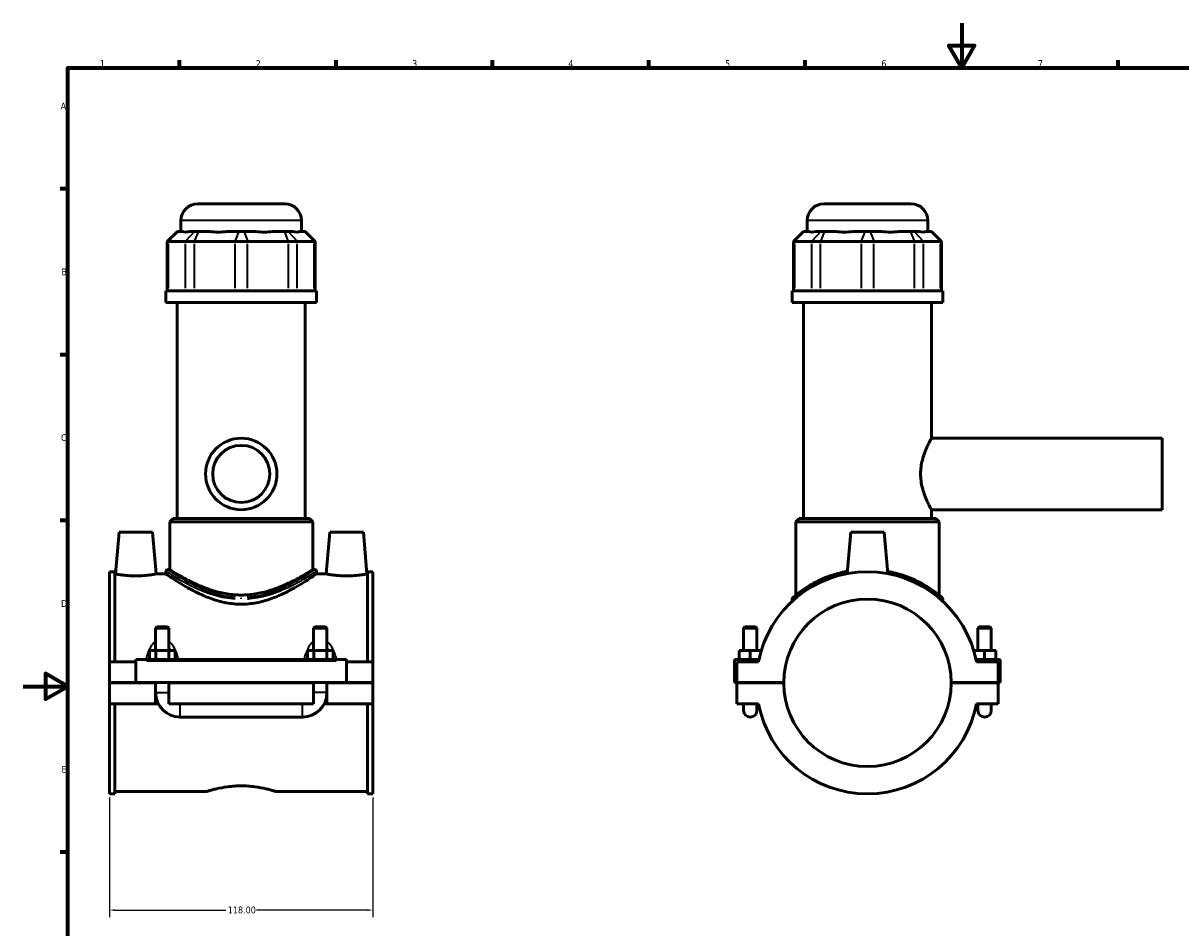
# Model space of a CAD drawing. Header units: millimetres. Extents: x 0 to 898, y -421 to 979.
# Tile 4 of 7: x 0 to 519, y 189 to 594. Entities that reach past the tile are written whole.
import ezdxf

# ---------------------------------------------------------------- set-up
doc = ezdxf.new("R2010")
doc.units = ezdxf.units.MM
for name, color, linetype, lineweight in [('Border (ANSI)', 7, 'Continuous', 70), ('Dimension (ANSI)', 7, 'Continuous', 25), ('Visible (ANSI)', 7, 'Continuous', 50), ('Visible Narrow (ANSI)', 7, 'Continuous', 35)]:
    doc.layers.add(name, color=color, linetype=linetype, lineweight=lineweight)
doc.styles.add('Note Text (ANSI)', font='tahoma.ttf')
doc.dimstyles.new('Default - mm (ANSI)', dxfattribs={"dimtxt": 3.048, "dimasz": 2.5, "dimexe": 3.175, "dimexo": 1.6002, "dimgap": 0.8, "dimtad": 0, "dimtoh": 1, "dimrnd": 1e-08, "dimzin": 4, "dimdsep": 46, "dimtxsty": 'Note Text (ANSI)', "dimcen": 0.09, "dimdle": 10, "dimclrd": 256, "dimclre": 256, "dimclrt": 256, "dimadec": 1, "dimazin": 1, "dimtfac": 1, "dimtofl": 0, "dimtmove": 0, "dimatfit": 3, "dimfxl": 1, "dimtolj": 1, "dimtzin": 4, "dimlwd": -1, "dimlwe": -1, "dimarcsym": 0})

# ---------------------------------------------------------------- blocks, each defined once
blk = doc.blocks.new('Borders Default Border')
at = {"layer": 'Border (ANSI)'}
for p, q in [((70.08, 574), (70.08, 577.45)), ((140.17, 574), (140.17, 577.45)), ((210.25, 574), (210.25, 577.45)), ((280.33, 574), (280.33, 577.45)), ((350.42, 574), (350.42, 577.45)), ((490.58, 574), (490.58, 577.45)), ((20, 519.75), (16.55, 519.75)), ((20, 445.5), (16.55, 445.5)), ((20, 371.25), (16.55, 371.25)), ((20, 222.75), (16.55, 222.75))]:
    blk.add_line(p, q, dxfattribs=at)
at = {"layer": 'Border (ANSI)', "flags": 128}
for points in [[(420.5, 594), (420.5, 574), (414.73, 584), (426.27, 584), (420.5, 574)], [(20, 20), (20, 574), (821, 574), (821, 20), (20, 20)], [(0, 297), (20, 297), (10, 302.77), (10, 291.23), (20, 297)]]:
    blk.add_lwpolyline(points, dxfattribs=at)
at = {"layer": 'Border (ANSI)', "color": 230, "true_color": 0xff0080, "char_height": 3.05, "attachment_point": 7, "style": 'Note Text (ANSI)'}
for s, insert in [('1', (34.35, 574.4)), ('2', (104.2, 574.4)), ('3', (174.26, 574.34)), ('4', (244.23, 574.4)), ('5', (314.48, 574.34)), ('6', (384.49, 574.34)), ('7', (454.6, 574.4)), ('A', (16.78, 555.35)), ('B', (17.15, 481.1)), ('C', (16.95, 406.8)), ('D', (16.96, 332.6)), ('E', (17.21, 258.35))]:
    blk.add_mtext(s, dxfattribs=dict(at, insert=insert))
blk = doc.blocks.new('*D8')
at = {"layer": 'Defpoints', "color": 0, "transparency": 16777216}
for p in [(38.72, 248.89), (156.72, 248.89), (156.72, 196.82)]:
    blk.add_point(p, dxfattribs=at)
at = {"layer": 'Dimension (ANSI)', "transparency": 16777216}
for p, q in [((38.72, 247.29), (38.72, 193.64)), ((156.72, 247.29), (156.72, 193.64)), ((41.22, 196.82), (90.88, 196.82)), ((154.22, 196.82), (104.56, 196.82))]:
    blk.add_line(p, q, dxfattribs=at)
for points in [[(41.22, 197.23), (41.22, 196.4), (38.72, 196.82)], [(154.22, 197.23), (154.22, 196.4), (156.72, 196.82)]]:
    blk.add_solid(points, dxfattribs=at)
at = {"layer": 'Dimension (ANSI)', "color": 230, "true_color": 0xff0080, "transparency": 16777216, "insert": (91.68, 198.41), "char_height": 3.048, "attachment_point": 1, "style": 'Note Text (ANSI)'}
blk.add_mtext('\\A1;118.00', dxfattribs=at)

msp = doc.modelspace()

# ---------------------------------------------------------------- linework, layer by layer
at = {"layer": 'Visible (ANSI)'}
for p, q in [((78.215, 513.12), (117.215, 513.12)), ((358.781, 513.12), (397.781, 513.12)), ((70.715, 500.73), (70.715, 505.62)), ((124.715, 500.73), (124.715, 505.62)), ((351.281, 500.73), (351.281, 505.62)), ((405.281, 500.73), (405.281, 505.62)), ((69.083, 500.73), (64.583, 496.23)), ((69.083, 500.73), (69.312, 500.73)), ((71.482, 500.73), (69.312, 500.73)), ((76.819, 500.73), (74.649, 500.73)), ((76.819, 500.73), (78.443, 500.73)), ((83.681, 500.73), (78.443, 500.73)), ((96.567, 500.73), (91.328, 500.73)), ((96.567, 500.73), (98.863, 500.73)), ((104.102, 500.73), (98.863, 500.73)), ((116.988, 500.73), (111.749, 500.73)), ((116.988, 500.73), (118.612, 500.73)), ((120.782, 500.73), (118.612, 500.73)), ((126.119, 500.73), (123.949, 500.73)), ((126.119, 500.73), (126.347, 500.73)), ((126.347, 500.73), (130.847, 496.23)), ((349.649, 500.73), (345.149, 496.23)), ((349.649, 500.73), (349.878, 500.73)), ((352.047, 500.73), (349.878, 500.73)), ((357.385, 500.73), (355.215, 500.73)), ((357.385, 500.73), (359.009, 500.73)), ((364.247, 500.73), (359.009, 500.73)), ((377.133, 500.73), (371.894, 500.73)), ((377.133, 500.73), (379.429, 500.73)), ((384.668, 500.73), (379.429, 500.73)), ((397.554, 500.73), (392.315, 500.73)), ((397.554, 500.73), (399.177, 500.73)), ((401.347, 500.73), (399.177, 500.73)), ((406.685, 500.73), (404.515, 500.73)), ((406.685, 500.73), (406.913, 500.73)), ((406.913, 500.73), (411.413, 496.23)), ((65.154, 496.23), (64.583, 496.23)), ((64.583, 496.23), (64.583, 474.18)), ((65.154, 496.23), (72.662, 496.23)), ((76.721, 496.23), (72.662, 496.23)), ((76.721, 496.23), (94.845, 496.23)), ((100.585, 496.23), (94.845, 496.23)), ((100.585, 496.23), (118.71, 496.23)), ((122.769, 496.23), (118.71, 496.23)), ((122.769, 496.23), (130.276, 496.23)), ((130.847, 496.23), (130.276, 496.23)), ((130.847, 496.23), (130.847, 474.18)), ((345.72, 496.23), (345.149, 496.23)), ((345.149, 496.23), (345.149, 474.18)), ((345.72, 496.23), (353.228, 496.23)), ((357.286, 496.23), (353.228, 496.23)), ((357.286, 496.23), (375.411, 496.23)), ((381.151, 496.23), (375.411, 496.23)), ((381.151, 496.23), (399.276, 496.23)), ((403.335, 496.23), (399.276, 496.23)), ((403.335, 496.23), (410.842, 496.23)), ((411.413, 496.23), (410.842, 496.23)), ((411.413, 496.23), (411.413, 474.18)), ((131.465, 474.18), (63.965, 474.18)), ((63.965, 468.87), (63.965, 474.18)), ((131.465, 468.87), (131.465, 474.18)), ((412.031, 474.18), (344.531, 474.18)), ((344.531, 468.87), (344.531, 474.18)), ((412.031, 468.87), (412.031, 474.18)), ((131.465, 468.87), (63.965, 468.87)), ((69.028, 372.12), (69.028, 468.87)), ((126.403, 372.12), (126.403, 468.87)), ((412.031, 468.87), (344.531, 468.87)), ((349.594, 372.12), (349.594, 468.87)), ((406.969, 408.12), (406.969, 468.87)), ((406.969, 408.12), (510.281, 408.12)), ((510.281, 376.12), (510.281, 408.12)), ((406.969, 376.12), (510.281, 376.12)), ((406.969, 372.12), (406.969, 376.12)), ((67.153, 372.12), (65.653, 370.62)), ((129.778, 370.62), (65.653, 370.62)), ((65.653, 349.32), (65.653, 370.62)), ((67.153, 372.12), (128.278, 372.12)), ((128.278, 372.12), (129.778, 370.62)), ((129.778, 349.32), (129.778, 370.62)), ((347.719, 372.12), (346.219, 370.62)), ((410.344, 370.62), (346.219, 370.62)), ((346.219, 337.894), (346.219, 370.62)), ((347.719, 372.12), (408.844, 372.12)), ((408.844, 372.12), (410.344, 370.62)), ((410.344, 337.894), (410.344, 370.62)), ((43.015, 366.12), (41.375, 347.37)), ((58.015, 366.12), (43.015, 366.12)), ((58.015, 366.12), (59.656, 347.37)), ((137.415, 366.12), (135.775, 347.37)), ((137.415, 366.12), (152.415, 366.12)), ((152.415, 366.12), (154.056, 347.37)), ((370.781, 366.12), (369.152, 347.5)), ((385.781, 366.12), (370.781, 366.12)), ((385.781, 366.12), (387.41, 347.5)), ((38.715, 348.345), (38.715, 307.995)), ((38.715, 348.345), (41.075, 348.345)), ((41.075, 307.995), (41.075, 348.345)), ((63.965, 348.57), (63.965, 347.37)), ((64.715, 349.32), (65.653, 349.32)), ((129.778, 349.32), (130.715, 349.32)), ((131.465, 348.57), (131.465, 347.37)), ((154.355, 307.995), (154.355, 348.345)), ((154.355, 348.345), (156.715, 348.345)), ((156.715, 348.345), (156.715, 307.995)), ((41.375, 347.37), (41.075, 347.37)), ((63.965, 347.37), (59.656, 347.37)), ((135.775, 347.37), (131.465, 347.37)), ((154.355, 347.37), (154.056, 347.37)), ((344.531, 336.117), (344.531, 335.137)), ((412.031, 336.117), (412.031, 335.137)), ((59.915, 323.67), (59.315, 323.07)), ((65.315, 323.07), (59.315, 323.07)), ((59.315, 323.07), (59.315, 312.995)), ((59.915, 323.67), (64.715, 323.67)), ((64.715, 323.67), (65.315, 323.07)), ((65.315, 323.07), (65.315, 312.995)), ((130.715, 323.67), (130.115, 323.07)), ((136.115, 323.07), (130.115, 323.07)), ((130.115, 312.995), (130.115, 323.07)), ((130.715, 323.67), (135.515, 323.67)), ((135.515, 323.67), (136.115, 323.07)), ((136.115, 312.995), (136.115, 323.07)), ((323.381, 323.67), (322.781, 323.07)), ((322.781, 323.07), (328.781, 323.07)), ((322.781, 312.995), (322.781, 323.07)), ((328.181, 323.67), (323.381, 323.67)), ((328.181, 323.67), (328.781, 323.07)), ((328.781, 312.995), (328.781, 323.07)), ((428.381, 323.67), (427.781, 323.07)), ((433.781, 323.07), (427.781, 323.07)), ((427.781, 323.07), (427.781, 312.995)), ((428.381, 323.67), (433.181, 323.67)), ((433.181, 323.67), (433.781, 323.07)), ((433.781, 323.07), (433.781, 312.995)), ((56.542, 308.995), (56.542, 312.995)), ((56.542, 312.995), (59.429, 312.995)), ((59.429, 308.995), (59.429, 312.995)), ((59.429, 312.995), (65.202, 312.995)), ((65.202, 308.995), (65.202, 312.995)), ((65.202, 312.995), (68.089, 312.995)), ((68.089, 308.995), (68.089, 312.995)), ((127.342, 312.995), (130.229, 312.995)), ((127.342, 308.995), (127.342, 312.995)), ((130.229, 308.995), (130.229, 312.995)), ((130.229, 312.995), (136.002, 312.995)), ((136.002, 308.995), (136.002, 312.995)), ((136.002, 312.995), (138.889, 312.995)), ((138.889, 308.995), (138.889, 312.995)), ((325.781, 312.995), (320.781, 312.995)), ((320.781, 308.995), (320.781, 312.995)), ((330.679, 312.995), (325.781, 312.995)), ((325.781, 308.995), (325.781, 312.995)), ((425.883, 312.995), (430.781, 312.995)), ((430.781, 308.995), (430.781, 312.995)), ((430.781, 312.995), (435.781, 312.995)), ((435.781, 308.995), (435.781, 312.995)), ((50.515, 307.995), (38.715, 307.995)), ((38.715, 298.67), (38.715, 307.995)), ((50.515, 308.495), (50.515, 308.995)), ((144.915, 308.995), (50.515, 308.995)), ((50.515, 298.67), (50.515, 308.495)), ((144.915, 308.995), (144.915, 308.495)), ((144.915, 308.495), (144.915, 298.67)), ((156.715, 307.995), (144.915, 307.995)), ((156.715, 307.995), (156.715, 298.67)), ((318.781, 308.995), (329.651, 308.995)), ((318.781, 298.67), (318.781, 308.995)), ((329.448, 307.995), (319.781, 307.995)), ((319.781, 307.995), (319.781, 298.67)), ((437.281, 308.995), (426.912, 308.995)), ((436.781, 307.995), (427.114, 307.995)), ((436.781, 298.67), (436.781, 307.995)), ((437.781, 298.67), (437.781, 308.495)), ((38.715, 298.67), (50.515, 298.67)), ((38.715, 289.245), (38.715, 298.57)), ((59.315, 298.57), (38.715, 298.57)), ((144.915, 298.67), (50.515, 298.67)), ((59.315, 298.67), (59.315, 298.57)), ((59.315, 289.245), (59.315, 298.57)), ((65.315, 298.67), (65.315, 298.57)), ((65.315, 298.57), (65.315, 289.245)), ((130.115, 298.57), (65.315, 298.57)), ((130.115, 298.57), (130.115, 298.67)), ((130.115, 289.245), (130.115, 298.57)), ((136.115, 298.57), (136.115, 298.67)), ((136.115, 298.57), (136.115, 289.245)), ((156.715, 298.57), (136.115, 298.57)), ((144.915, 298.67), (156.715, 298.67)), ((156.715, 298.57), (156.715, 289.245)), ((319.781, 298.67), (318.781, 298.67)), ((319.781, 298.67), (340.781, 298.67)), ((319.781, 298.57), (319.781, 289.245)), ((340.781, 298.57), (319.781, 298.57)), ((322.781, 298.57), (322.781, 298.67)), ((328.781, 298.57), (328.781, 298.67)), ((415.781, 298.67), (436.781, 298.67)), ((436.781, 298.57), (415.781, 298.57)), ((427.781, 298.67), (427.781, 298.57)), ((433.781, 298.67), (433.781, 298.57)), ((436.781, 298.67), (437.781, 298.67)), ((436.781, 289.245), (436.781, 298.57)), ((59.315, 289.245), (38.715, 289.245)), ((38.715, 289.245), (38.715, 248.895)), ((41.075, 248.895), (41.075, 289.245)), ((60.517, 289.245), (59.315, 289.245)), ((130.115, 289.245), (65.315, 289.245)), ((136.115, 289.245), (134.913, 289.245)), ((156.715, 289.245), (136.115, 289.245)), ((154.355, 248.895), (154.355, 289.245)), ((156.715, 289.245), (156.715, 248.895)), ((319.781, 289.245), (329.448, 289.245)), ((322.781, 289.245), (322.781, 286.245)), ((328.781, 286.245), (328.781, 289.245)), ((427.114, 289.245), (436.781, 289.245)), ((427.781, 289.245), (427.781, 286.245)), ((433.781, 286.245), (433.781, 289.245)), ((70.315, 283.245), (125.115, 283.245)), ((82.035, 249.87), (41.075, 249.87)), ((154.355, 249.87), (113.395, 249.87)), ((38.715, 248.895), (41.075, 248.895)), ((154.355, 248.895), (156.715, 248.895))]:
    msp.add_line(p, q, dxfattribs=at)
for radius in [16, 12.8]:
    msp.add_circle((97.715, 392.12), radius, dxfattribs=at)
for centre, radius, start, end in [((78.215, 505.62), 7.5, 90, 180), ((117.215, 505.62), 7.5, 0, 90), ((358.781, 505.62), 7.5, 90, 180), ((397.781, 505.62), 7.5, 0, 90), ((64.715, 348.57), 0.75, 90, 180), ((130.715, 348.57), 0.75, 0, 90), ((378.281, 298.62), 49.725, 10.86741, 169.13259), ((378.281, 298.62), 37.5, 0.07639, 179.92361), ((345.281, 336.117), 0.75, 131.35028, 180), ((411.281, 336.117), 0.75, 0, 48.64972), ((437.281, 308.495), 0.5, 0, 90), ((378.281, 298.62), 37.5, 180.07639, 359.92361), ((70.315, 294.245), 11, 180, 270), ((125.115, 294.245), 11, 270, 0), ((325.781, 286.245), 3, 180, 0), ((378.281, 298.62), 49.725, 190.86741, 349.13259), ((430.781, 286.245), 3, 180, 0)]:
    msp.add_arc(centre, radius, start, end, dxfattribs=at)
for centre, major_axis, ratio, start_param, end_param in [((97.715, 527.411), (-26.481, -26.481), 0.1989124, 0.0424626, 0.3502365), ((97.715, 527.411), (22.45, 22.45), 0.6681786, 3.5767543, 3.8845282), ((97.715, 527.411), (-22.45, 22.45), 0.6681786, 2.3986571, 2.706431), ((97.715, 527.411), (-26.481, 26.481), 0.1989124, 2.7913561, 3.0991301), ((378.281, 527.411), (-26.481, -26.481), 0.1989124, 0.0424626, 0.3502365), ((378.281, 527.411), (22.45, 22.45), 0.6681786, 3.5767543, 3.8845282), ((378.281, 527.411), (22.45, -22.45), 0.6681786, 5.5402497, 5.8480237), ((378.281, 527.411), (26.481, -26.481), 0.1989124, 5.9329488, 6.2407227)]:
    msp.add_ellipse(centre, major_axis=major_axis, ratio=ratio, start_param=start_param, end_param=end_param, dxfattribs=at)
for points, knots in [([(406.969, 376.12), (406.969, 376.12), (406.912, 376.221), (406.683, 376.637), (406.511, 376.953), (406.077, 377.777), (405.815, 378.286), (405.247, 379.453), (404.942, 380.11), (404.043, 382.205), (403.376, 383.972), (402.637, 386.913), (402.434, 387.941), (402.162, 390.028), (402.092, 391.086), (402.092, 393.153), (402.162, 394.211), (402.434, 396.298), (402.637, 397.327), (403.376, 400.268), (404.043, 402.035), (404.942, 404.13), (405.247, 404.787), (405.815, 405.954), (406.077, 406.463), (406.511, 407.287), (406.683, 407.603), (406.912, 408.019), (406.969, 408.12), (406.969, 408.12)], [2.4745697, 2.4745697, 2.4745697, 2.4745697, 2.7831881, 2.7831881, 3.0918065, 3.0918065, 3.4004248, 3.4004248, 3.7090432, 3.7090432, 4.3290913, 4.3290913, 4.6391154, 4.6391154, 4.9491395, 4.9491395, 5.2591635, 5.2591635, 5.5691876, 5.5691876, 6.1892357, 6.1892357, 6.4978541, 6.4978541, 6.8064725, 6.8064725, 7.1150908, 7.1150908, 7.4237092, 7.4237092, 7.4237092, 7.4237092]), ([(97.715, 337.894), (95.621, 337.894), (93.487, 338.067), (89.294, 338.734), (87.234, 339.226), (83.316, 340.409), (81.453, 341.099), (78.015, 342.53), (76.44, 343.27), (73.659, 344.661), (72.348, 345.365), (70.015, 346.671), (68.993, 347.272), (67.336, 348.268), (66.7, 348.663), (65.858, 349.189), (65.653, 349.32), (65.653, 349.32)], [0, 0, 0, 0, 0.628361, 0.628361, 1.256722, 1.256722, 1.885083, 1.885083, 2.513444, 2.513444, 3.1365359, 3.1365359, 3.7596278, 3.7596278, 4.3827197, 4.3827197, 5.0058116, 5.0058116, 5.0058116, 5.0058116]), ([(129.778, 349.32), (129.778, 349.32), (129.573, 349.189), (128.731, 348.663), (128.094, 348.268), (126.437, 347.272), (125.416, 346.671), (123.083, 345.365), (121.772, 344.661), (118.991, 343.27), (117.416, 342.53), (113.978, 341.099), (112.115, 340.409), (108.197, 339.226), (106.137, 338.734), (101.944, 338.067), (99.81, 337.894), (97.715, 337.894)], [15.0174347, 15.0174347, 15.0174347, 15.0174347, 15.6405266, 15.6405266, 16.2636184, 16.2636184, 16.8867103, 16.8867103, 17.5098022, 17.5098022, 18.1381632, 18.1381632, 18.7665242, 18.7665242, 19.3948852, 19.3948852, 20.0232462, 20.0232462, 20.0232462, 20.0232462]), ([(369.24, 348.507), (369.006, 348.465), (368.773, 348.421), (364.83, 347.649), (361.398, 346.538), (355.353, 343.96), (352.739, 342.489), (348.48, 339.716), (346.84, 338.414), (345.264, 337.103), (344.909, 336.788), (344.795, 336.688), (344.786, 336.68), (344.786, 336.68)], [16.7837457, 16.7837457, 16.7837457, 16.7837457, 16.855746, 16.855746, 18.0073889, 18.0073889, 19.173625, 19.173625, 20.3550757, 20.3550757, 21.0531966, 21.0531966, 21.1845715, 21.1845715, 21.1845715, 21.1845715]), ([(411.777, 336.68), (411.777, 336.68), (411.499, 336.929), (410.306, 337.935), (409.259, 338.791), (406.03, 341.114), (403.574, 342.683), (397.844, 345.496), (394.614, 346.758), (389.839, 348.001), (388.593, 348.275), (387.319, 348.504)], [10.5926158, 10.5926158, 10.5926158, 10.5926158, 11.3149171, 11.3149171, 12.2120553, 12.2120553, 13.4430917, 13.4430917, 14.6017916, 14.6017916, 14.9934218, 14.9934218, 14.9934218, 14.9934218]), ([(50.515, 346.491), (49.359, 346.491), (48.128, 346.538), (45.871, 346.706), (44.844, 346.824), (43.229, 347.045), (42.53, 347.161), (41.603, 347.325), (41.375, 347.37), (41.375, 347.37)], [2.7732807, 2.7732807, 2.7732807, 2.7732807, 3.1202891, 3.1202891, 3.4672974, 3.4672974, 3.8136092, 3.8136092, 4.1599211, 4.1599211, 4.1599211, 4.1599211]), ([(59.656, 347.37), (59.656, 347.37), (59.428, 347.325), (58.501, 347.161), (57.802, 347.045), (56.186, 346.824), (55.16, 346.706), (52.903, 346.538), (51.672, 346.491), (50.515, 346.491)], [6.9332019, 6.9332019, 6.9332019, 6.9332019, 7.2795137, 7.2795137, 7.6258256, 7.6258256, 7.9728339, 7.9728339, 8.3198422, 8.3198422, 8.3198422, 8.3198422]), ([(97.715, 333.798), (95.484, 333.798), (93.224, 334.017), (88.8, 334.845), (86.636, 335.451), (82.525, 336.889), (80.573, 337.72), (76.969, 339.429), (75.317, 340.306), (72.403, 341.941), (71.029, 342.764), (68.579, 344.287), (67.502, 344.987), (65.753, 346.145), (65.078, 346.605), (64.184, 347.217), (63.965, 347.37), (63.965, 347.37)], [0, 0, 0, 0, 0.6694914, 0.6694914, 1.3389827, 1.3389827, 2.0084741, 2.0084741, 2.6779655, 2.6779655, 3.3384565, 3.3384565, 3.9989475, 3.9989475, 4.6594386, 4.6594386, 5.3199296, 5.3199296, 5.3199296, 5.3199296]), ([(131.465, 347.37), (131.465, 347.37), (131.246, 347.217), (130.353, 346.605), (129.678, 346.145), (127.928, 344.987), (126.852, 344.287), (124.401, 342.764), (123.027, 341.941), (120.113, 340.306), (118.461, 339.429), (114.858, 337.72), (112.906, 336.889), (108.794, 335.451), (106.63, 334.845), (102.207, 334.017), (99.947, 333.798), (97.715, 333.798)], [15.9597889, 15.9597889, 15.9597889, 15.9597889, 16.6202799, 16.6202799, 17.280771, 17.280771, 17.941262, 17.941262, 18.601753, 18.601753, 19.2712444, 19.2712444, 19.9407358, 19.9407358, 20.6102271, 20.6102271, 21.2797185, 21.2797185, 21.2797185, 21.2797185]), ([(144.915, 346.491), (143.759, 346.491), (142.528, 346.538), (140.271, 346.706), (139.244, 346.824), (137.629, 347.045), (136.93, 347.161), (136.003, 347.325), (135.775, 347.37), (135.775, 347.37)], [0, 0, 0, 0, 0.3470083, 0.3470083, 0.6940166, 0.6940166, 1.0403285, 1.0403285, 1.3866404, 1.3866404, 1.3866404, 1.3866404]), ([(154.056, 347.37), (154.056, 347.37), (153.828, 347.325), (152.901, 347.161), (152.202, 347.045), (150.586, 346.824), (149.56, 346.706), (147.303, 346.538), (146.072, 346.491), (144.915, 346.491)], [4.1599211, 4.1599211, 4.1599211, 4.1599211, 4.506233, 4.506233, 4.8525448, 4.8525448, 5.1995532, 5.1995532, 5.5465615, 5.5465615, 5.5465615, 5.5465615]), ([(82.035, 249.87), (82.035, 249.87), (82.131, 249.901), (82.531, 250.027), (82.836, 250.123), (83.638, 250.363), (84.137, 250.508), (85.285, 250.819), (85.936, 250.986), (88.012, 251.471), (89.766, 251.82), (92.66, 252.194), (93.668, 252.294), (95.699, 252.427), (96.723, 252.46), (97.715, 252.46)], [7.1429325, 7.1429325, 7.1429325, 7.1429325, 7.4404953, 7.4404953, 7.7380581, 7.7380581, 8.0356209, 8.0356209, 8.3331837, 8.3331837, 8.9285468, 8.9285468, 9.2262284, 9.2262284, 9.52391, 9.52391, 9.52391, 9.52391]), ([(97.715, 252.46), (98.708, 252.46), (99.731, 252.427), (101.763, 252.294), (102.771, 252.194), (105.665, 251.82), (107.418, 251.471), (109.495, 250.986), (110.145, 250.819), (111.294, 250.508), (111.792, 250.363), (112.595, 250.123), (112.899, 250.027), (113.3, 249.901), (113.395, 249.87), (113.395, 249.87)], [0, 0, 0, 0, 0.2976816, 0.2976816, 0.5953631, 0.5953631, 1.1907263, 1.1907263, 1.4882891, 1.4882891, 1.7858519, 1.7858519, 2.0834147, 2.0834147, 2.3809775, 2.3809775, 2.3809775, 2.3809775])]:
    msp.add_open_spline(points, degree=3, knots=knots, dxfattribs=at)
at = {"layer": 'Visible Narrow (ANSI)'}
for p, q in [((124.383, 505.62), (71.048, 505.62)), ((404.949, 505.62), (351.614, 505.62)), ((69.104, 500.505), (65.362, 496.455)), ((76.611, 500.505), (72.869, 496.455)), ((78.357, 500.505), (76.807, 496.455)), ((96.481, 500.505), (94.931, 496.455)), ((98.949, 500.505), (100.499, 496.455)), ((117.074, 500.505), (118.624, 496.455)), ((118.819, 500.505), (122.561, 496.455)), ((126.327, 500.505), (130.069, 496.455)), ((349.67, 500.505), (345.928, 496.455)), ((357.177, 500.505), (353.435, 496.455)), ((358.922, 500.505), (357.373, 496.455)), ((377.047, 500.505), (375.497, 496.455)), ((379.515, 500.505), (381.065, 496.455)), ((397.64, 500.505), (399.19, 496.455)), ((399.385, 500.505), (403.127, 496.455)), ((406.893, 500.505), (410.635, 496.455)), ((65.154, 475.282), (65.154, 495.127)), ((72.662, 495.127), (72.662, 475.282)), ((76.721, 475.282), (76.721, 495.127)), ((94.845, 495.127), (94.845, 475.282)), ((100.585, 475.282), (100.585, 495.127)), ((118.71, 495.127), (118.71, 475.282)), ((122.769, 475.282), (122.769, 495.127)), ((130.276, 495.127), (130.276, 475.282)), ((345.72, 475.282), (345.72, 495.127)), ((353.228, 495.127), (353.228, 475.282)), ((357.286, 475.282), (357.286, 495.127)), ((375.411, 495.127), (375.411, 475.282)), ((381.151, 475.282), (381.151, 495.127)), ((399.276, 495.127), (399.276, 475.282)), ((403.335, 475.282), (403.335, 495.127)), ((410.842, 495.127), (410.842, 475.282)), ((55.235, 308.495), (140.195, 308.495)), ((59.352, 294.245), (65.278, 294.245)), ((136.078, 294.245), (130.152, 294.245)), ((70.315, 283.282), (70.315, 289.208)), ((125.115, 283.282), (125.115, 289.208))]:
    msp.add_line(p, q, dxfattribs=at)
msp.add_ellipse((97.722, 336.117), major_axis=(0, 0.75), ratio=0.0002022, start_param=4.7548438, end_param=5.5190319, dxfattribs=at)
for points, knots in [([(64.078, 348.497), (64.367, 348.309), (65.205, 347.768), (67.994, 346.046), (70.063, 344.803), (75.231, 342.032), (78.388, 340.486), (84.546, 338.196), (87.365, 337.353), (91.855, 336.524), (93.413, 336.322), (94.985, 336.213)], [-15.6237514, -15.6237514, -15.6237514, -15.6237514, -14.6017916, -14.6017916, -13.4430917, -13.4430917, -12.2120553, -12.2120553, -11.3149171, -11.3149171, -10.8567883, -10.8567883, -10.8567883, -10.8567883]), ([(95.046, 336.777), (93.508, 336.889), (91.986, 337.093), (87.595, 337.935), (84.838, 338.791), (78.817, 341.114), (75.731, 342.683), (70.678, 345.496), (68.655, 346.758), (65.927, 348.506), (65.108, 349.055), (64.825, 349.245)], [10.8567883, 10.8567883, 10.8567883, 10.8567883, 11.3149171, 11.3149171, 12.2120553, 12.2120553, 13.4430917, 13.4430917, 14.6017916, 14.6017916, 15.6237514, 15.6237514, 15.6237514, 15.6237514]), ([(130.605, 349.246), (130.54, 349.202), (130.445, 349.139), (129.772, 348.691), (128.654, 347.947), (125.353, 345.88), (123.081, 344.511), (117.506, 341.582), (114.126, 340.006), (107.603, 337.892), (104.635, 337.198), (101.18, 336.84), (100.789, 336.805), (100.398, 336.777)], [26.745309, 26.745309, 26.745309, 26.745309, 26.9858693, 26.9858693, 28.0455675, 28.0455675, 29.2135123, 29.2135123, 30.4751537, 30.4751537, 31.3945381, 31.3945381, 31.5111046, 31.5111046, 31.5111046, 31.5111046]), ([(100.459, 336.213), (100.859, 336.24), (101.258, 336.274), (104.792, 336.628), (107.827, 337.311), (114.499, 339.394), (117.955, 340.946), (123.658, 343.832), (125.981, 345.181), (129.357, 347.217), (130.5, 347.95), (131.189, 348.392), (131.286, 348.454), (131.353, 348.497)], [-31.5111046, -31.5111046, -31.5111046, -31.5111046, -31.3945381, -31.3945381, -30.4751537, -30.4751537, -29.2135123, -29.2135123, -28.0455675, -28.0455675, -26.9858693, -26.9858693, -26.745309, -26.745309, -26.745309, -26.745309]), ([(344.608, 336.183), (344.75, 336.305), (345.088, 336.594), (346.601, 337.826), (348.253, 339.108), (352.545, 341.84), (355.179, 343.289), (360.882, 345.667), (363.848, 346.64), (367.043, 347.346)], [-20.9645089, -20.9645089, -20.9645089, -20.9645089, -20.3550757, -20.3550757, -19.173625, -19.173625, -18.0073889, -18.0073889, -17.0033814, -17.0033814, -17.0033814, -17.0033814]), ([(389.519, 347.345), (390.067, 347.225), (390.609, 347.097), (394.738, 346.046), (397.992, 344.803), (403.766, 342.032), (406.241, 340.486), (409.494, 338.196), (410.549, 337.353), (411.588, 336.497), (411.837, 336.284), (411.954, 336.184)], [-14.7737871, -14.7737871, -14.7737871, -14.7737871, -14.6017916, -14.6017916, -13.4430917, -13.4430917, -12.2120553, -12.2120553, -11.3149171, -11.3149171, -10.8126774, -10.8126774, -10.8126774, -10.8126774]), ([(58.958, 316.776), (58.773, 316.62), (58.597, 316.455), (57.907, 315.747), (57.46, 315.139), (56.563, 313.654), (56.153, 312.748), (55.534, 311.056), (55.302, 310.282), (55.1, 309.483), (55.097, 309.471), (55.094, 309.46)], [-1.27257099, -1.27257099, -1.27257099, -1.27257099, -1.20040141, -1.20040141, -0.97762841, -0.97762841, -0.68887786, -0.68887786, -0.45697122, -0.45697122, -0.45367025, -0.45367025, -0.45367025, -0.45367025]), ([(69.536, 309.46), (69.534, 309.471), (69.531, 309.483), (69.329, 310.282), (69.096, 311.056), (68.477, 312.748), (68.067, 313.654), (67.171, 315.139), (66.723, 315.747), (66.034, 316.455), (65.857, 316.62), (65.673, 316.776)], [-2.82882801, -2.82882801, -2.82882801, -2.82882801, -2.82552704, -2.82552704, -2.59362039, -2.59362039, -2.30486984, -2.30486984, -2.08209684, -2.08209684, -2.00992726, -2.00992726, -2.00992726, -2.00992726]), ([(129.758, 316.776), (129.573, 316.62), (129.397, 316.455), (128.707, 315.747), (128.259, 315.139), (127.363, 313.653), (126.953, 312.748), (126.334, 311.056), (126.102, 310.282), (125.9, 309.483), (125.897, 309.471), (125.894, 309.46)], [-1.27283822, -1.27283822, -1.27283822, -1.27283822, -1.20066864, -1.20066864, -0.9778921, -0.9778921, -0.68914231, -0.68914231, -0.45723487, -0.45723487, -0.45393741, -0.45393741, -0.45393741, -0.45393741]), ([(140.336, 309.46), (140.334, 309.471), (140.331, 309.483), (140.129, 310.282), (139.896, 311.056), (139.277, 312.748), (138.867, 313.653), (137.971, 315.139), (137.523, 315.747), (136.834, 316.455), (136.657, 316.62), (136.473, 316.776)], [-2.8290953, -2.8290953, -2.8290953, -2.8290953, -2.82579784, -2.82579784, -2.5938904, -2.5938904, -2.30514061, -2.30514061, -2.08236407, -2.08236407, -2.01019449, -2.01019449, -2.01019449, -2.01019449]), ([(58.729, 313.062), (58.758, 313.132), (58.788, 313.202), (58.96, 313.598), (59.114, 313.914), (59.281, 314.215)], [0.9517926, 0.9517926, 0.9517926, 0.9517926, 0.97762841, 0.97762841, 1.09957779, 1.09957779, 1.09957779, 1.09957779]), ([(65.349, 314.215), (65.516, 313.914), (65.67, 313.598), (65.843, 313.202), (65.872, 313.132), (65.902, 313.062)], [2.18292046, 2.18292046, 2.18292046, 2.18292046, 2.30486984, 2.30486984, 2.33070566, 2.33070566, 2.33070566, 2.33070566]), ([(129.529, 313.062), (129.558, 313.132), (129.588, 313.202), (129.76, 313.598), (129.914, 313.914), (130.081, 314.215)], [0.95205982, 0.95205982, 0.95205982, 0.95205982, 0.9778921, 0.9778921, 1.09984502, 1.09984502, 1.09984502, 1.09984502]), ([(136.149, 314.215), (136.316, 313.914), (136.47, 313.598), (136.643, 313.202), (136.672, 313.132), (136.702, 313.062)], [2.18318769, 2.18318769, 2.18318769, 2.18318769, 2.30514061, 2.30514061, 2.33097289, 2.33097289, 2.33097289, 2.33097289])]:
    msp.add_open_spline(points, degree=3, knots=knots, dxfattribs=at)

# ---------------------------------------------------------------- block references
msp.add_blockref('Borders Default Border', (0, 0))

# ---------------------------------------------------------------- dimensions: what is measured, and where the dimension line sits
at = {"layer": 'Dimension (ANSI)'}
dim = msp.add_linear_dim(base=(156.715, 196.816), p1=(38.715, 248.895), p2=(156.715, 248.895), dimstyle='Default - mm (ANSI)', override={"dimtoh": 0, "dimdec": 2, "dimtp": 0, "dimtm": 0, "dimtdec": 2, "dimatfit": 1}, dxfattribs=at)
dim.commit()
dim.dimension.update_dxf_attribs({"geometry": '*D8', "text_midpoint": (97.715, 196.816), "dimtype": 160})

doc.saveas('drawing.dxf')
